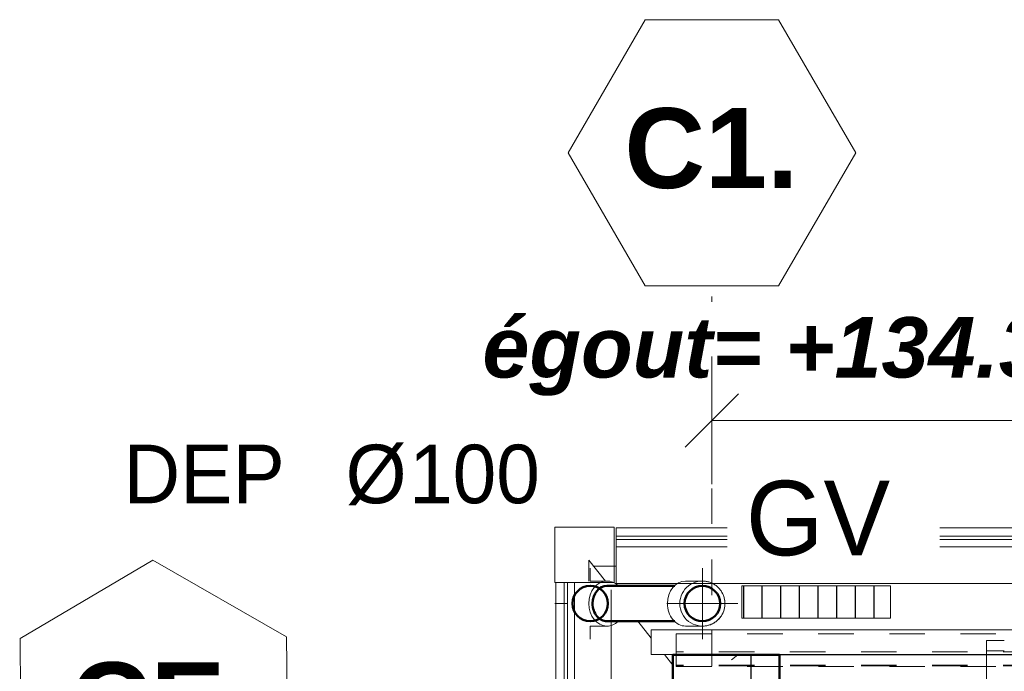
# Model space of a CAD drawing. Header units: metres. Extents: x -16.9 to 14.1, y -10.1 to 10.9.
# Tile 133 of 256: x -16.9 to -14.1, y 7.3 to 9.1. Entities that reach past the tile are written whole.
import ezdxf

# ---------------------------------------------------------------- set-up
doc = ezdxf.new("R2010")
doc.units = ezdxf.units.M
doc.linetypes.add('Ligne de quadrillage', pattern=[0.022225, 0.0127, -0.003175, 0.003175, -0.003175])
doc.linetypes.add('Tiret', pattern=[0.00635, 0.003175, -0.003175])
for name, color, linetype, lineweight in [('A-ANNO-DIMS', 211, 'Continuous', 9), ('A-ANNO-DIMS-75', 211, 'Continuous', 9), ('A-DETL', 90, 'Continuous', 18), ('A-DETL-GENF', 92, 'Continuous', 18), ('A-ROOF', 132, 'Continuous', 18), ('A-WALL', 113, 'Continuous', 25), ('A-WALL-HDLN', 110, 'Tiret', 25), ('G-ANNO-DIMS', 111, 'Continuous', 9), ('G-ANNO-TEXT', 231, 'Continuous', 9), ('P-PIPE', 3, 'Continuous', 50), ('P-PIPE-CNTR', 3, 'Continuous', 18), ('S-BEAM', 12, 'Continuous', 18), ('S-BEAM-HDLN', 1, 'Tiret', 18), ('S-COLS', 52, 'Continuous', 25), ('S-GRID', 1, 'Continuous', 9), ('S-GRID-IDEN', 1, 'Continuous', 9)]:
    doc.layers.add(name, color=color, linetype=linetype, lineweight=lineweight)
doc.styles.add('Arial_B', font='arialbd.ttf', dxfattribs={"height": 0.225})
doc.styles.add('Arial_B_2', font='arialbd.ttf', dxfattribs={"height": 0.154762})
doc.styles.add('Arial_B_I', font='arialbi.ttf', dxfattribs={"height": 0.170238})
doc.styles.add('Bodoni MT', font='BOD_R.TTF', dxfattribs={"height": 0.165})
doc.styles.add('Bodoni MT_B', font='BOD_B.TTF', dxfattribs={"height": 0.21})
doc.styles.add('Bodoni MT_B_I_1', font='BOD_BI.TTF', dxfattribs={"height": 0.165})
doc.dimstyles.new('Cotation_cm', dxfattribs={"dimscale": 0.3048, "dimtxt": 0.153039, "dimasz": 0.492126, "dimexe": 0.590551, "dimexo": 0.0625, "dimgap": 0.147638, "dimtad": 1, "dimdec": 0, "dimlfac": 100, "dimzin": 0, "dimdsep": 46, "dimtxsty": 'Arial_B_2', "dimblk1": 'OBLIQUE', "dimblk2": 'OBLIQUE', "dimsah": 1, "dimcen": 0.09, "dimazin": 0, "dimtfac": 1, "dimtdec": 4, "dimtix": 1, "dimtmove": 0, "dimatfit": 3, "dimfxl": 0.590551, "dimfxlon": 1, "dimtvp": 1, "dimtfill": 1, "dimtolj": 1, "dimtzin": 0, "dimarcsym": 2})

# ---------------------------------------------------------------- blocks, each defined once
blk = doc.blocks.new('Coude - PVC - Nom_ 40 - Standard-5059495-PH R_1 PROJET toiture basse')
at = {"layer": 'P-PIPE', "lineweight": 18}
for p, q in [((-15.0208, 7.5335), (-14.99, 7.5335)), ((-14.99, 7.4065), (-15.0208, 7.4065))]:
    blk.add_line(p, q, dxfattribs=at)
at = {"layer": 'P-PIPE', "lineweight": 18, "flags": 128}
for points in [[(-14.9737, 7.5335), (-14.9739, 7.5335), (-14.9743, 7.5335), (-14.9748, 7.5335), (-14.9754, 7.5335), (-14.9761, 7.5335), (-14.977, 7.5335), (-14.978, 7.5335), (-14.9791, 7.5335), (-14.9804, 7.5335), (-14.9818, 7.5335), (-14.9833, 7.5335), (-14.985, 7.5335), (-14.9867, 7.5335), (-14.9886, 7.5335), (-14.99, 7.5335)], [(-14.9102, 7.47), (-14.9102, 7.4725), (-14.9104, 7.475), (-14.9106, 7.4776), (-14.911, 7.4801), (-14.9114, 7.4826), (-14.912, 7.4851), (-14.9126, 7.4875), (-14.9134, 7.4899), (-14.9142, 7.4923), (-14.9152, 7.4947), (-14.9162, 7.497), (-14.9173, 7.4993), (-14.9186, 7.5015), (-14.9199, 7.5037), (-14.9213, 7.5058), (-14.9227, 7.5079), (-14.9243, 7.5099), (-14.9259, 7.5118), (-14.9276, 7.5137), (-14.9294, 7.5155), (-14.9313, 7.5173), (-14.9332, 7.5189), (-14.9352, 7.5205), (-14.9373, 7.522), (-14.9394, 7.5234), (-14.9415, 7.5247), (-14.9437, 7.526), (-14.946, 7.5271), (-14.9483, 7.5282), (-14.9507, 7.5292), (-14.953, 7.53), (-14.9555, 7.5308), (-14.9579, 7.5315), (-14.9604, 7.5321), (-14.9629, 7.5325), (-14.9654, 7.5329), (-14.9679, 7.5332), (-14.9704, 7.5334), (-14.973, 7.5335)], [(-14.9737, 7.4065), (-14.9711, 7.4065), (-14.9686, 7.4067), (-14.9661, 7.4069), (-14.9636, 7.4073), (-14.9611, 7.4077), (-14.9586, 7.4083), (-14.9561, 7.4089), (-14.9537, 7.4097), (-14.9513, 7.4105), (-14.9489, 7.4115), (-14.9466, 7.4125), (-14.9443, 7.4136), (-14.9421, 7.4149), (-14.9399, 7.4162), (-14.9378, 7.4176), (-14.9357, 7.419), (-14.9337, 7.4206), (-14.9318, 7.4222), (-14.9299, 7.4239), (-14.9281, 7.4257), (-14.9264, 7.4276), (-14.9247, 7.4295), (-14.9231, 7.4315), (-14.9216, 7.4335), (-14.9202, 7.4357), (-14.9189, 7.4378), (-14.9177, 7.44), (-14.9165, 7.4423), (-14.9155, 7.4446), (-14.9145, 7.447), (-14.9136, 7.4493), (-14.9128, 7.4518), (-14.9122, 7.4542), (-14.9116, 7.4567), (-14.9111, 7.4592), (-14.9107, 7.4617), (-14.9104, 7.4642), (-14.9103, 7.4667), (-14.9102, 7.4693), (-14.9102, 7.47)], [(-14.99, 7.4065), (-14.988, 7.4065), (-14.9862, 7.4065), (-14.9845, 7.4065), (-14.9829, 7.4065), (-14.9814, 7.4065), (-14.98, 7.4065), (-14.9788, 7.4065), (-14.9777, 7.4065), (-14.9767, 7.4065), (-14.9759, 7.4065), (-14.9752, 7.4065), (-14.9746, 7.4065), (-14.9742, 7.4065), (-14.9739, 7.4065), (-14.9737, 7.4065)]]:
    blk.add_lwpolyline(points, dxfattribs=at)
at = {"layer": 'P-PIPE', "lineweight": 18}
for start, end in [(75.3877, 180), (60.3547, 74.5555), (45.3904, 59.7082), (30.4193, 44.5762), (15.4245, 29.6286), (0.4056, 14.5638), (180, 284.5628), (345.3867, 359.6414), (315.3894, 329.6437), (330.4331, 344.5566), (285.4254, 299.7713), (300.3508, 314.5773)]:
    blk.add_arc((-14.9737, 7.47), 0.0635, start, end, dxfattribs=at)
for start_param, end_param in [(0, 1.570796), (1.570796, 3.141593)]:
    blk.add_ellipse((-15.0208, 7.47), major_axis=(0, 0.0635), ratio=0.809017, start_param=start_param, end_param=end_param, dxfattribs=at)
blk = doc.blocks.new('Coude - PVC - Nom_ 40 - Standard-V15-PH R_1 PROJET toiture basse')
at = {"layer": 'P-PIPE', "lineweight": 18}
for p, q in [((-15.2731, 7.5335), (-15.2423, 7.5335)), ((-15.2423, 7.4065), (-15.2731, 7.4065))]:
    blk.add_line(p, q, dxfattribs=at)
at = {"layer": 'P-PIPE', "lineweight": 18, "flags": 128}
for points in [[(-15.2894, 7.5335), (-15.2893, 7.5335), (-15.2891, 7.5335), (-15.2888, 7.5335), (-15.2883, 7.5335), (-15.2877, 7.5335), (-15.2869, 7.5335), (-15.2861, 7.5335), (-15.2851, 7.5335), (-15.2839, 7.5335), (-15.2827, 7.5335), (-15.2813, 7.5335), (-15.2797, 7.5335), (-15.2781, 7.5335), (-15.2763, 7.5335), (-15.2745, 7.5335), (-15.2731, 7.5335)], [(-15.2731, 7.4065), (-15.275, 7.4065), (-15.2769, 7.4065), (-15.2786, 7.4065), (-15.2802, 7.4065), (-15.2817, 7.4065), (-15.283, 7.4065), (-15.2843, 7.4065), (-15.2854, 7.4065), (-15.2863, 7.4065), (-15.2872, 7.4065), (-15.2879, 7.4065), (-15.2885, 7.4065), (-15.2889, 7.4065), (-15.2892, 7.4065), (-15.2894, 7.4065), (-15.2894, 7.4065)]]:
    blk.add_lwpolyline(points, dxfattribs=at)
at = {"layer": 'P-PIPE', "lineweight": 18}
for start_param, end_param in [(0.003528, 1.570796), (5.630063, 6.283185), (1.570796, 3.138064), (3.141593, 3.794715)]:
    blk.add_ellipse((-15.2423, 7.47), major_axis=(0, 0.0635), ratio=0.809017, start_param=start_param, end_param=end_param, dxfattribs=at)
blk = doc.blocks.new('Quadrillage - M_Extrémité de la ligne de quadrillage - EXA 3_0 mm Gras-566358-PH R_1 PROJET toiture basse')
at = {"layer": 'S-GRID-IDEN'}
for p, q in [((-0.0054, 0), (-0.0025, 0.005)), ((-0.0025, 0.005), (0.0025, 0.005)), ((0.0054, 0), (0.0025, 0.005)), ((-0.0054, 0), (-0.0025, -0.005)), ((0.0054, 0), (0.0025, -0.005)), ((0.0025, -0.005), (-0.0025, -0.005))]:
    blk.add_line(p, q, dxfattribs=at)
blk = doc.blocks.new('DIMBLOCK5-PH R_1 PROJET toiture basse')
at = {"layer": 'A-ANNO-DIMS-75'}
for p, q in [((-14.9468, 7.9859), (-14.9468, 8.1659)), ((-9.1253, 7.9859), (-9.1253, 8.1659)), ((-14.9468, 7.9859), (-9.1253, 7.9859)), ((-14.9468, 7.9859), (-14.9468, 7.8059)), ((-9.1253, 7.9859), (-9.1253, 7.8059))]:
    blk.add_line(p, q, dxfattribs=at)
at = {"layer": 'A-ANNO-DIMS-75', "lineweight": 35}
for p, q in [((-14.9468, 7.9859), (-14.8718, 8.0609)), ((-9.1253, 7.9859), (-9.0503, 8.0609)), ((-14.9468, 7.9859), (-15.0218, 7.9109)), ((-9.1253, 7.9859), (-9.2003, 7.9109))]:
    blk.add_line(p, q, dxfattribs=at)
at = {"layer": 'A-ANNO-DIMS-75', "color": 0, "insert": (-12.211, 8.2294), "char_height": 0.15476, "width": 0.419764, "attachment_point": 1, "line_spacing_factor": 0.941778, "style": 'Arial_B_2', "bg_fill": 3, "box_fill_scale": 1.25, "bg_fill_color": 256, "bg_fill_true_color": 13158600, "bg_fill_transparency": 0}
blk.add_mtext('582', dxfattribs=at)
blk = doc.blocks.new('_Oblique')
at = {"color": 0, "linetype": 'ByBlock', "lineweight": -2}
blk.add_line((-0.5, -0.5), (0.5, 0.5), dxfattribs=at)

msp = doc.modelspace()

# ---------------------------------------------------------------- hatches: boundary and pattern name
at = {"layer": 'A-DETL-GENF', "lineweight": 25}
h = msp.add_hatch(dxfattribs=at)
h.set_pattern_fill('FP_3', color=90, style=0, pattern_type=2)
h.set_pattern_definition([(90, (0, 0), (-0.0525, 3e-18), [])])
h.paths.add_polyline_path([(-14.8626, 7.4293), (-14.444, 7.4293), (-14.444, 7.5203), (-14.8626, 7.5203)])
at = {"layer": 'S-COLS', "lineweight": 18}
h = msp.add_hatch(dxfattribs=at)
h.set_pattern_fill('FP_1', color=256, style=0, pattern_type=2)
h.set_pattern_definition([(50, (0, 0), (0.546555, -0.047815), [0.05715, -0.62865]), (355, (0, 0), (-0.105728, 0.573166), [0.04572, -0.50292]), (100.451, (0.04555, -0.004), (0.440828, 0.525349), [0.04857, -0.53427]), (46.184, (0, 0.1524), (0.813237, -0.12613), [0.08572, -0.94297]), (96.636, (0.0678, 0.1419), (0.712212, 0.742287), [0.07286, -0.80141]), (351.184, (0, 0.1524), (0.712217, 0.742274), [0.06858, -0.75438]), (21, (0.0762, 0.1143), (0.454846, -0.306795), [0.05715, -0.62865]), (326, (0.0762, 0.1143), (0.185405, 0.55256), [0.04572, -0.50292]), (71.451, (0.1141, 0.08873), (0.640251, 0.245763), [0.04857, -0.53427]), (37.5, (0, 0), (0.009261, 0.2536672), [0.02515, -0.47168, 0.02515, -0.48539, -0.50482]), (37.5, (0, 0), (0.009261, 0.2536672), [-1.007, 0.02515, -0.47968]), (7.5, (0, 0), (0.200456, 0.300546), [0.02515, -0.26594, 0.02515, -0.46025, -0.1924]), (7.5, (0, 0), (0.200456, 0.300546), [-0.77648, 0.02515, -0.16726]), (327.5, (-0.16993, 0), (0.4067682, -0.0171882), [0.02515, -0.16535, 0.02515, -0.56921, -0.78867]), (327.5, (-0.16993, 0), (0.4067682, -0.0171882), [-0.78486, 0.02515, -0.76352]), (317.5, (-0.24613, 0), (0.444383, 0.0762794), [0.02515, -0.2225, 0.02515, -0.36957, -0.56007]), (317.5, (-0.24613, 0), (0.444383, 0.0762794), [-0.64237, 0.02515, -0.53492])])
h.paths.add_polyline_path([(-14.8834, 7.0253), (-14.7571, 7.0253), (-14.7571, 7.3253), (-15.0571, 7.3253), (-15.0571, 7.0253), (-15.0291, 7.0253)])

# ---------------------------------------------------------------- linework, layer by layer
at = {"layer": 'A-DETL'}
for p, q in [((-15.2224, 7.6853), (-15.3894, 7.6853)), ((-15.3894, 7.6853), (-15.3894, 7.5293)), ((-15.2224, 7.5293), (-15.2224, 7.6853)), ((-15.3894, 7.5293), (-15.2224, 7.5293)), ((-14.444, 7.5203), (-14.8626, 7.5203)), ((-14.8626, 7.5203), (-14.8626, 7.4293)), ((-14.444, 7.4293), (-14.444, 7.5203)), ((-14.8626, 7.4293), (-14.444, 7.4293))]:
    msp.add_line(p, q, dxfattribs=at)
at = {"layer": 'A-ROOF'}
for p, q in [((-15.2935, 7.5922), (-15.2934, 7.5331)), ((-15.2935, 7.5922), (-15.2465, 7.5335)), ((-15.2166, 7.5753), (-15.2799, 7.5753)), ((-15.1556, 7.42), (-15.1177, 7.3726)), ((-15.0806, 7.3263), (-15.0571, 7.2969))]:
    msp.add_line(p, q, dxfattribs=at)
at = {"layer": 'A-WALL'}
msp.add_line((-9.0567, 7.3253), (-14.7571, 7.3253), dxfattribs=at)
at = {"layer": 'A-WALL-HDLN'}
for p, q in [((-15.057, 7.3253), (-15.0566, 7.0253)), ((-14.837, 7.3253), (-14.8367, 7.1053))]:
    msp.add_line(p, q, dxfattribs=at)
at = {"layer": 'P-PIPE', "color": 20}
for p, q in [((-15.2423, 7.52), (-15.0517, 7.52)), ((-15.0517, 7.42), (-15.2423, 7.42))]:
    msp.add_line(p, q, dxfattribs=at)
for centre, start, end in [((-15.2894, 7.47), 0, 180), ((-14.9737, 7.47), 0, 180), ((-15.2894, 7.47), 180, 0), ((-14.9737, 7.47), 180, 0)]:
    msp.add_arc(centre, 0.05, start, end, dxfattribs=at)
for start_param, end_param in [(0, 1.570796), (1.570796, 3.141593)]:
    msp.add_ellipse((-15.2423, 7.47), major_axis=(0, 0.05), ratio=0.809017, start_param=start_param, end_param=end_param, dxfattribs=at)
at = {"layer": 'P-PIPE-CNTR'}
for p, q in [((-15.2894, 7.5335), (-15.2894, 7.57)), ((-14.9737, 7.37), (-14.9737, 7.57)), ((-15.3894, 7.47), (-15.3529, 7.47)), ((-15.0737, 7.47), (-14.8737, 7.47)), ((-15.2894, 7.37), (-15.2894, 7.4065))]:
    msp.add_line(p, q, dxfattribs=at)
at = {"layer": 'S-BEAM'}
for p, q in [((-15.2166, 7.6829), (12.4571, 7.6829)), ((-15.2166, 7.6829), (-15.2166, 7.675)), ((-15.2166, 7.675), (-15.2166, 7.6674)), ((-15.2166, 7.6597), (-15.2166, 7.6674)), ((-15.2166, 7.6597), (-15.2166, 7.6503)), ((-15.2166, 7.6597), (12.4571, 7.6597)), ((-15.2166, 7.6503), (-15.2166, 7.6365)), ((-15.2166, 7.6503), (-9.1551, 7.6503)), ((-15.2166, 7.6299), (-15.2166, 7.6365)), ((-15.2166, 7.6299), (-15.2166, 7.6164)), ((-15.2166, 7.6299), (-9.1823, 7.6299)), ((-15.2166, 7.6164), (-15.2166, 7.5514)), ((-15.2166, 7.5514), (-15.2166, 7.5269)), ((-15.3864, -7.9207), (-15.3864, 7.5293)), ((-15.3785, 7.5293), (-15.3864, 7.5293)), ((-15.3709, 7.5293), (-15.3785, 7.5293)), ((-15.3709, 7.5293), (-15.3632, 7.5293)), ((-15.3538, 7.5293), (-15.3632, 7.5293)), ((-15.3632, -7.9207), (-15.3632, 7.5293)), ((-15.34, 7.5293), (-15.3538, 7.5293)), ((-15.3538, -7.9207), (-15.3538, 7.5293)), ((-15.34, 7.5293), (-15.3334, 7.5293)), ((-15.3199, 7.5293), (-15.3334, 7.5293)), ((-15.3334, 7.5154), (-15.3334, 7.5293)), ((-15.3107, 7.5293), (-15.3199, 7.5293)), ((-15.2166, 7.5269), (-15.0429, 7.5269)), ((-14.9464, 7.5269), (-9.1864, 7.5269)), ((-15.3334, -7.9207), (-15.3334, 7.4245)), ((-15.2304, -7.9207), (-15.2304, 7.4084)), ((-15.1177, 7.3963), (-15.1177, 7.3263)), ((-15.1177, 7.3963), (-9.1789, 7.3963)), ((-15.1177, 7.3263), (12.2245, 7.3263)), ((-15.0473, 7.3263), (-15.0473, 7.3253)), ((-14.1738, 7.3263), (-14.1738, 7.3253))]:
    msp.add_line(p, q, dxfattribs=at)
at = {"layer": 'S-BEAM-HDLN'}
for p, q in [((-15.3334, 7.4927), (-15.3334, 7.5154)), ((-15.2597, 7.5293), (-15.3106, 7.5293)), ((-15.2549, 7.5293), (-15.2595, 7.5293)), ((-15.2304, 7.5293), (-15.2549, 7.5293)), ((-15.2304, 7.4085), (-15.2304, 7.5293)), ((-15.0427, 7.5269), (-15.001, 7.5269)), ((-15.0007, 7.5269), (-14.9466, 7.5269)), ((-15.3334, 7.4476), (-15.3334, 7.4923)), ((-15.3334, 7.4246), (-15.3334, 7.4472)), ((-15.0474, 7.3849), (-9.1655, 7.3849)), ((-15.0474, 7.3829), (-15.0474, 7.3849)), ((-15.0474, 7.3379), (-15.0474, 7.3809)), ((-15.0474, 7.3809), (-15.0474, 7.3379)), ((-14.1738, 7.3368), (-14.1738, 7.3659)), ((-14.1738, 7.3659), (-14.1238, 7.3659)), ((12.1728, 7.3339), (-15.0474, 7.3339)), ((-15.0473, 7.3327), (-15.0473, 7.3338)), ((-15.0473, 7.3327), (-15.0473, 7.3263)), ((-15.0473, 7.3252), (-15.0472, 7.2964)), ((-14.1238, 7.3368), (-14.1738, 7.3368)), ((-14.1738, 7.3368), (-14.1738, 7.3263)), ((-14.1738, 7.3252), (-14.1738, 7.1053)), ((-15.0473, 7.2948), (-15.0473, 7.2928)), ((12.173, 7.2948), (-15.0473, 7.2948)), ((-15.0473, 7.2928), (12.173, 7.2928)), ((12.173, 7.2964), (-15.0472, 7.2964))]:
    msp.add_line(p, q, dxfattribs=at)
for centre, major_axis, start_param, end_param in [((-15.0474, 7.3809), (0, 0.004), 0, 1.570796), ((-15.0474, 7.3809), (0, 0.002), 1.047198, 1.570796), ((-15.0474, 7.3379), (0, 0.002), 1.570796, 2.094395), ((-15.0474, 7.3379), (0, 0.004), 1.570796, 3.141593), ((-15.0473, 7.3309), (0, 0.003), 5.323254, 6.061237), ((-15.0472, 7.2959), (0, 0.00304), 3.993826, 5.272177), ((-15.0472, 7.2959), (0, 0.00104), 3.141593, 5.235988)]:
    msp.add_ellipse(centre, major_axis=major_axis, ratio=0.001674, start_param=start_param, end_param=end_param, dxfattribs=at)
at = {"layer": 'S-COLS', "lineweight": 50}
for p, q in [((-15.0571, 7.0253), (-15.0571, 7.3253)), ((-15.0571, 7.3253), (-14.7571, 7.3253)), ((-14.7571, 7.3253), (-14.7571, 7.0253))]:
    msp.add_line(p, q, dxfattribs=at)
at = {"layer": 'S-GRID', "linetype": 'Ligne de quadrillage'}
msp.add_line((-14.9468, -9.7059), (-14.9468, 8.3345), dxfattribs=at)

# ---------------------------------------------------------------- block references
at = {"layer": 'P-PIPE', "lineweight": 18}
for name in ['Coude - PVC - Nom_ 40 - Standard-V15-PH R_1 PROJET toiture basse', 'Coude - PVC - Nom_ 40 - Standard-5059495-PH R_1 PROJET toiture basse']:
    msp.add_blockref(name, (0, 0), dxfattribs=at)
at = {"layer": 'S-GRID-IDEN', "xscale": 74.99999999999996, "yscale": 74.99999999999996, "zscale": 74.99999999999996}
msp.add_blockref('Quadrillage - M_Extrémité de la ligne de quadrillage - EXA 3_0 mm Gras-566358-PH R_1 PROJET toiture basse', (-14.9468, 8.7395), dxfattribs=at)
at = {"layer": 'S-GRID-IDEN', "xscale": 74.99999999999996, "yscale": 74.99999999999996, "zscale": 74.99999999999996, "rotation": 90.37572216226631}
msp.add_blockref('Quadrillage - M_Extrémité de la ligne de quadrillage - EXA 3_0 mm Gras-566358-PH R_1 PROJET toiture basse', (-16.5177, 7.1868), dxfattribs=at)

# ---------------------------------------------------------------- texts
at = {"layer": 'G-ANNO-TEXT', "color": 1, "lineweight": 25, "char_height": 0.165, "attachment_point": 1, "bg_fill": 3, "box_fill_scale": 1.25, "bg_fill_color": 256, "bg_fill_true_color": 13158600, "bg_fill_transparency": 0}
for s, insert, width, style in [('DEP ', (-16.603, 7.9175), 0.757595, 'Bodoni MT_B_I_1'), ('Ø', (-15.9779, 7.9175), 0.216456, 'Bodoni MT'), ('100', (-15.7993, 7.9175), 0.450949, 'Bodoni MT_B_I_1')]:
    msp.add_mtext(s, dxfattribs=dict(at, insert=insert, width=width, style=style))
at = {"layer": 'S-GRID-IDEN', "char_height": 0.225, "attachment_point": 1, "style": 'Arial_B'}
for s, insert, width in [('C1.', (-15.1931, 8.8653), 0.601266), ('CE', (-16.7537, 7.3044), 0.535126)]:
    msp.add_mtext(s, dxfattribs=dict(at, insert=insert, width=width))

# ---------------------------------------------------------------- next in the draw order: texts
at = {"layer": 'G-ANNO-DIMS', "insert": (-15.5928, 8.2767), "char_height": 0.170238, "width": 1.999829, "attachment_point": 1, "line_spacing_factor": 0.941778, "style": 'Arial_B_I', "bg_fill": 3, "box_fill_scale": 1.25, "bg_fill_color": 256, "bg_fill_true_color": 13158600, "bg_fill_transparency": 0}
msp.add_mtext('égout= +134.31', dxfattribs=at)
at = {"layer": 'G-ANNO-TEXT', "color": 1, "lineweight": 25, "insert": (-14.8511, 7.8159), "char_height": 0.21, "width": 0.493038, "attachment_point": 1, "style": 'Bodoni MT_B', "bg_fill": 3, "box_fill_scale": 1.25, "bg_fill_color": 256, "bg_fill_true_color": 13158600, "bg_fill_transparency": 0}
msp.add_mtext('GV', dxfattribs=at)

# ---------------------------------------------------------------- next in the draw order: dimensions: what is measured, and where the dimension line sits
at = {"layer": 'A-ANNO-DIMS'}
dim = msp.add_linear_dim(base=(-9.1253, 7.9859), p1=(-14.9468, 8.1659), p2=(-9.1253, 8.1659), dimstyle='Cotation_cm', override={"dimpost": '<>', "dimfxl": 5.821528}, dxfattribs=at)
dim.commit()
dim.dimension.update_dxf_attribs({"geometry": 'DIMBLOCK5-PH R_1 PROJET toiture basse', "text_midpoint": (-12.0361, 8.11)})

doc.saveas('drawing.dxf')
